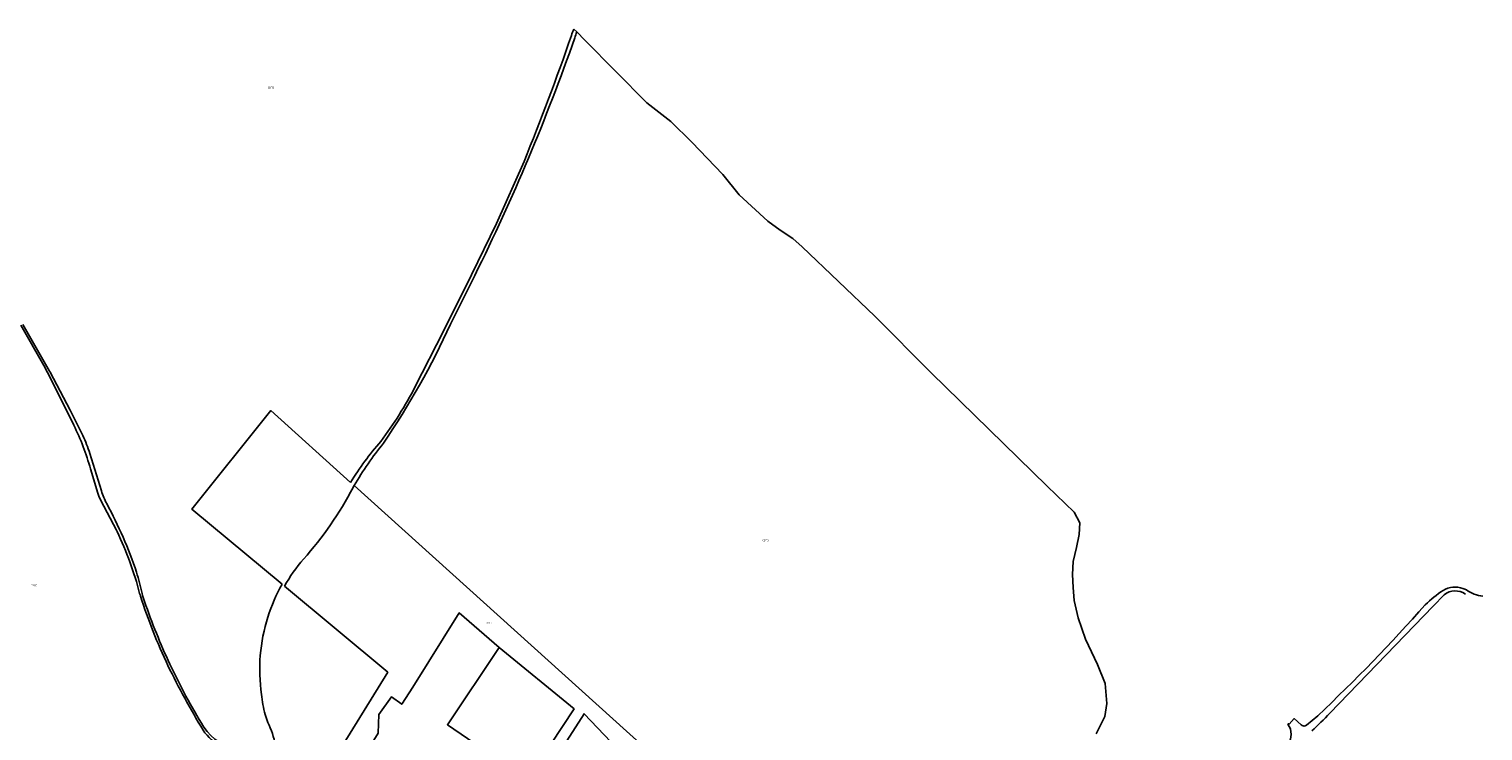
# Model space of a CAD drawing. Extents: x 163074 to 167167, y 441438 to 444019.
# Tile 38 of 49: x 164002 to 164742, y 443541 to 443898. Entities that reach past the tile are written whole.
import ezdxf
from ezdxf.enums import TextEntityAlignment as Align

# ---------------------------------------------------------------- set-up
doc = ezdxf.new("R2010")
doc.units = 0
doc.header["$LTSCALE"] = 4
for name, color, linetype in [('CBTD', 7, 'CONTINUOUS'), ('G_BTD', 3, 'CONTINUOUS'), ('G_OTD', 32, 'CONTINUOUS'), ('G_WGD', 7, 'CONTINUOUS')]:
    doc.layers.add(name, color=color, linetype=linetype)
doc.styles.add('ISO', font='ISO')

msp = doc.modelspace()

# ---------------------------------------------------------------- linework, layer by layer
at = {"layer": 'G_BTD', "linetype": 'Continuous', "transparency": 33554687}
for points in [[(164279.577, 443898.283, 0.0208193), (164278.288, 443894.925)], [(164280.02, 443893.745, -0.0308402), (164229.089, 443772.708)], [(164254.183, 443830.812, 0.0138154), (164278.288, 443894.925)], [(164281.066, 443896.794, 0.0167861), (164280.02, 443893.745)], [(164216.799, 443747.948, -0.0420216), (164182.586, 443687.265)], [(164014.524, 443717.289, 0.0022087), (164009.739, 443726.898)], [(164012.521, 443724.037, -0.0079011), (164012.823, 443723.488)], [(164181.286, 443688.128, 0.0406238), (164198.798, 443716.138)], [(164033.424, 443674.19, 0.0482008), (164024.931, 443696.381)], [(164029.604, 443691.201, -0.0317912), (164033.045, 443682.001)], [(164165.892, 443667.28, -0.0452725), (164181.286, 443688.128)], [(164167.715, 443665.634, -0.0367625), (164182.586, 443687.265)], [(164038.762, 443657.987, -0.0464555), (164037.215, 443661.763)], [(164038.992, 443662.924, 0.0386261), (164041.685, 443656.467)], [(164167.168, 443664.691, -0.0620643), (164141.894, 443628.196)], [(164167.715, 443665.634, 0.0012537), (164167.168, 443664.691)], [(164041.685, 443656.467, -0.0442192), (164056.87, 443621.532)], [(164046.977, 443642.25, 0.0083305), (164046.64, 443642.922)], [(164058.468, 443610.651, 0.0494495), (164046.977, 443642.25)], [(164141.894, 443628.196, 0.0490834), (164132.189, 443614.384)], [(164056.87, 443621.532, -0.0125988), (164059.733, 443610.734)], [(164058.859, 443609.302, -0.0165411), (164058.468, 443610.651)], [(164072.894, 443573.915, -0.0319162), (164058.859, 443609.302)], [(164059.733, 443610.734, 0.0247939), (164060.964, 443606.517)], [(164123.745, 443598.647, -0.0511045), (164130.974, 443615.396)], [(164060.964, 443606.517, 0.0249349), (164073.842, 443574.628)], [(164120.534, 443559.256, -0.1131892), (164123.745, 443598.647)], [(164090.76, 443541.09, -0.025417), (164072.894, 443573.915)], [(164073.842, 443574.628, 0.0290103), (164091.199, 443542.609)], [(164122.374, 443548.966, -0.0423719), (164120.534, 443559.256)], [(164091.199, 443542.609, 0.2252562), (164109.315, 443531.253)], [(164123.8, 443545.008, -0.0439061), (164122.374, 443548.966)], [(164127.615, 443533.392, 0.0582218), (164123.8, 443545.008)], [(164113.262, 443529.546, -0.257657), (164090.76, 443541.09)]]:
    msp.add_lwpolyline(points, format="xyb", dxfattribs=at)
for points in [[(164198.798, 443716.138), (164213.124, 443744.346), (164227.455, 443773.017), (164240.161, 443799.23), (164254.183, 443830.812)], [(164229.089, 443772.708), (164216.799, 443747.948)], [(164009.739, 443726.898), (163998.037, 443747.426)], [(163998.987, 443747.778), (164012.521, 443724.037)], [(164012.823, 443723.488), (164023.165, 443704.081), (164029.604, 443691.201)], [(164024.931, 443696.381), (164014.524, 443717.289)], [(164130.974, 443615.396), (164085.098, 443653.59), (164125.314, 443703.92), (164165.892, 443667.28)], [(164033.045, 443682.001), (164038.992, 443662.924)], [(164037.215, 443661.763), (164033.424, 443674.19)], [(164195.283, 443410.126), (164284.77, 443549.403), (164355.796, 443474.849), (164365.204, 443487.314), (164167.715, 443665.634)], [(164046.64, 443642.922), (164038.762, 443657.987)], [(164132.189, 443614.384), (164184.816, 443570.569), (164154.948, 443522.121), (164140.366, 443532.94), (164136.814, 443527.47), (164139.198, 443526.179)], [(164241.608, 443583.127), (164279.708, 443551.906), (164256.028, 443515.922)]]:
    msp.add_lwpolyline(points, dxfattribs=at)
at = {"layer": 'G_OTD', "linetype": 'Continuous', "transparency": 33554687}
for points in [[(164157.581, 443503.378), (164179.939, 443539.525), (164180.326, 443549.003), (164186.707, 443558.095), (164191.898, 443554.257), (164197.506, 443562.962), (164221.194, 443600.78), (164241.608, 443583.127)], [(164241.608, 443583.127), (164215.15, 443543.836), (164256.028, 443515.922)]]:
    msp.add_lwpolyline(points, dxfattribs=at)
at = {"layer": 'G_WGD', "linetype": 'Continuous', "transparency": 33554687}
for points in [[(164279.577, 443898.283), (164281.066, 443896.794)], [(164281.066, 443896.794), (164285.167, 443892.693), (164316.667, 443860.689), (164328.956, 443851.153), (164339.561, 443840.722), (164355.496, 443824.117), (164363.749, 443813.847), (164378.301, 443800.353), (164384.651, 443795.855), (164391.133, 443791.49), (164395.896, 443787.389), (164432.805, 443752.067), (164461.583, 443723.164), (164520.647, 443665.415), (164534.273, 443652.186), (164537.183, 443646.762), (164536.919, 443640.809), (164535.464, 443634.062), (164533.744, 443626.918), (164533.479, 443620.304), (164533.744, 443613.689), (164534.273, 443607.075), (164536.389, 443598.343), (164540.094, 443587.363), (164546.179, 443574.531), (164550.148, 443564.741), (164550.942, 443554.687), (164549.883, 443547.94), (164545.518, 443539.209)], [(164664.5, 443549.632), (164717.132, 443604.24), (164722.73, 443610.048)], [(164649.956, 443543.741), (164646.394, 443546.968), (164643.749, 443544.123), (164643.465, 443544.403), (164643.182, 443544.12), (164644.436, 443541.664), (164644.855, 443538.833), (164644.469, 443536.534), (164643.445, 443534.45), (164641.136, 443531.599)], [(164658.302, 443548.406), (164652.536, 443543.573), (164652.248, 443543.383), (164651.93, 443543.248)]]:
    msp.add_lwpolyline(points, dxfattribs=at)
for points in [[(164722.238, 443612.262, 0.0474441), (164713.086, 443604.964)], [(164732.255, 443613.251, 0.2173311), (164722.238, 443612.262)], [(164722.73, 443610.048, -0.3279699), (164733.521, 443610.393)], [(164734.063, 443612.463, 0.0408781), (164732.255, 443613.251)], [(164742.448, 443609.313, -0.1217956), (164734.063, 443612.463)], [(164713.086, 443604.964, -0.0231728), (164658.302, 443548.406)], [(164655.316, 443540.641, 0.0107342), (164664.5, 443549.632)], [(164651.93, 443543.248, -0.2863273), (164649.956, 443543.741)]]:
    msp.add_lwpolyline(points, format="xyb", dxfattribs=at)

# ---------------------------------------------------------------- texts
at = {"layer": 'CBTD', "transparency": 33554687, "style": 'ISO'}
for p in [(164125.333, 443868.412), (164377.192, 443637.743), (164004.742, 443614.714), (164236.278, 443595.732)]:
    msp.add_text('CBTD', height=0.9, dxfattribs=at).set_placement(p, align=Align.MIDDLE_CENTER)

doc.saveas('drawing.dxf')
